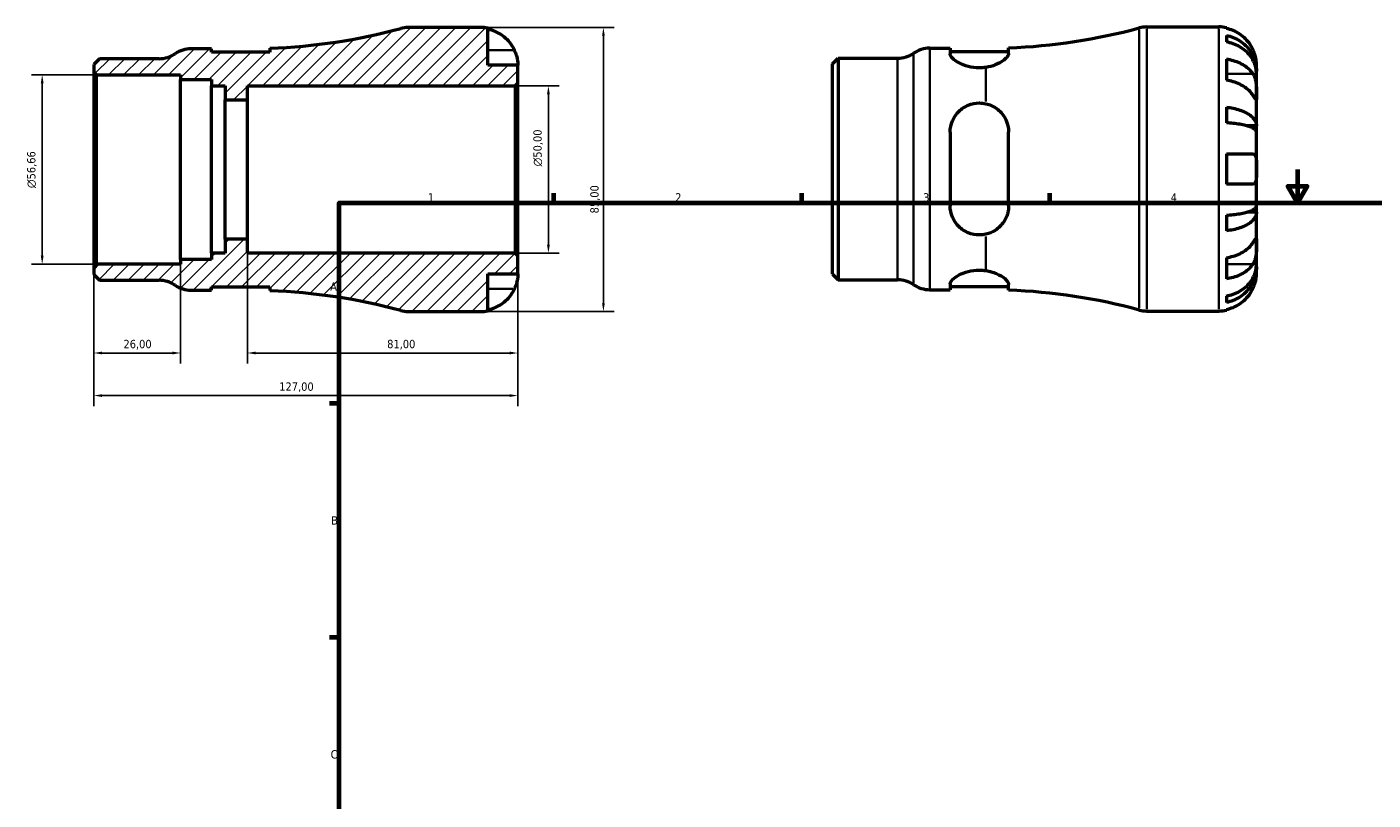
# Model space of a CAD drawing. Header units: millimetres. Extents: x -84 to 667, y 0 to 545.
# Tile 2 of 4: x -84 to 320, y 231 to 463. Entities that reach past the tile are written whole.
import ezdxf

# ---------------------------------------------------------------- set-up
doc = ezdxf.new("R2010")
doc.units = ezdxf.units.MM
for name, color, linetype, lineweight in [('Border (ISO)', 7, 'Continuous', 70), ('Dimension (ISO)', 7, 'Continuous', 25), ('Hatch (ISO)', 7, 'Continuous', 18), ('Visible (ISO)', 7, 'Continuous', 50), ('Visible Narrow (ISO)', 7, 'Continuous', 35)]:
    doc.layers.add(name, color=color, linetype=linetype, lineweight=lineweight)
doc.styles.add('Note Text (ISO)', font='tahoma.ttf')
doc.dimstyles.new('Default (ISO)', dxfattribs={"dimtxt": 2.5, "dimasz": 2.5, "dimexe": 3.175, "dimexo": 0, "dimgap": 0.762, "dimtad": 1, "dimrnd": 1e-08, "dimzin": 0, "dimtxsty": 'Note Text (ISO)', "dimcen": 0.09, "dimdle": 10, "dimclrd": 256, "dimclre": 256, "dimclrt": 256, "dimazin": 0, "dimtfac": 1.40208, "dimtmove": 0, "dimatfit": 3, "dimfxl": 1, "dimtolj": 1, "dimtzin": 0, "dimlwd": -1, "dimlwe": -1, "dimarcsym": 0})

# ---------------------------------------------------------------- blocks, each defined once
blk = doc.blocks.new('Borders Default Border')
at = {"layer": 'Border (ISO)'}
for p, q in [((74.25, 410), (74.25, 412.9)), ((148.5, 410), (148.5, 412.9)), ((222.75, 410), (222.75, 412.9)), ((10, 350), (7.1, 350)), ((10, 280), (7.1, 280))]:
    blk.add_line(p, q, dxfattribs=at)
at = {"layer": 'Border (ISO)', "flags": 128}
for points in [[(297, 420), (297, 410), (294.11, 415), (299.89, 415), (297, 410)], [(10, 10), (10, 410), (584, 410), (584, 10), (10, 10)]]:
    blk.add_lwpolyline(points, dxfattribs=at)
at = {"layer": 'Border (ISO)', "color": 232, "true_color": 0xca0064, "char_height": 2.5, "attachment_point": 7, "style": 'Note Text (ISO)'}
for s, insert in [('1', (36.56, 410.4)), ('2', (110.62, 410.4)), ('3', (184.85, 410.35)), ('4', (259, 410.4)), ('A', (7.29, 383.75)), ('B', (7.59, 313.75)), ('C', (7.43, 243.71))]:
    blk.add_mtext(s, dxfattribs=dict(at, insert=insert))
blk = doc.blocks.new('*D7')
at = {"layer": 'Defpoints', "color": 0, "transparency": 16777216}
for p in [(52.25, 462.5), (52.25, 377.5), (89.12, 377.5)]:
    blk.add_point(p, dxfattribs=at)
at = {"layer": 'Dimension (ISO)', "transparency": 16777216}
for p, q in [((52.25, 462.5), (92.3, 462.5)), ((89.12, 460), (89.12, 380)), ((52.25, 377.5), (92.3, 377.5))]:
    blk.add_line(p, q, dxfattribs=at)
for points in [[(88.7, 460), (89.54, 460), (89.12, 462.5)], [(88.7, 380), (89.54, 380), (89.12, 377.5)]]:
    blk.add_solid(points, dxfattribs=at)
at = {"layer": 'Dimension (ISO)', "color": 232, "true_color": 0xca0064, "transparency": 16777216, "insert": (85.18, 406.86), "char_height": 2.5, "attachment_point": 1, "rotation": 90, "style": 'Note Text (ISO)'}
blk.add_mtext('\\A1;85,00', dxfattribs=at)
blk = doc.blocks.new('*D8')
at = {"layer": 'Defpoints', "color": 0, "transparency": 16777216}
for p in [(62.65, 445), (72.65, 445), (62.65, 395)]:
    blk.add_point(p, dxfattribs=at)
at = {"layer": 'Dimension (ISO)', "transparency": 16777216}
for p, q in [((62.65, 445), (75.82, 445)), ((72.65, 397.5), (72.65, 442.5)), ((62.65, 395), (75.82, 395))]:
    blk.add_line(p, q, dxfattribs=at)
for points in [[(72.23, 442.5), (73.07, 442.5), (72.65, 445)], [(72.23, 397.5), (73.07, 397.5), (72.65, 395)]]:
    blk.add_solid(points, dxfattribs=at)
at = {"layer": 'Dimension (ISO)', "color": 232, "true_color": 0xca0064, "transparency": 16777216, "insert": (68.13, 420.94), "char_height": 2.5, "attachment_point": 1, "rotation": 90, "style": 'Note Text (ISO)'}
blk.add_mtext('\\A1;\\fAIGDT|b0|i0;\\H2.5000;\\ln\\fTahoma|b0|i0;\\H2.5000;50,00', dxfattribs=at)
blk = doc.blocks.new('*D9')
at = {"layer": 'Defpoints', "color": 0, "transparency": 16777216}
for p in [(-37.5, 393.09), (-63.5, 390.82), (-63.5, 365.09)]:
    blk.add_point(p, dxfattribs=at)
at = {"layer": 'Dimension (ISO)', "transparency": 16777216}
for p, q in [((-37.5, 393.09), (-37.5, 361.91)), ((-63.5, 390.82), (-63.5, 361.91)), ((-40, 365.09), (-61, 365.09))]:
    blk.add_line(p, q, dxfattribs=at)
for points in [[(-61, 365.51), (-61, 364.67), (-63.5, 365.09)], [(-40, 365.51), (-40, 364.67), (-37.5, 365.09)]]:
    blk.add_solid(points, dxfattribs=at)
at = {"layer": 'Dimension (ISO)', "color": 232, "true_color": 0xca0064, "transparency": 16777216, "insert": (-54.61, 369.02), "char_height": 2.5, "attachment_point": 1, "style": 'Note Text (ISO)'}
blk.add_mtext('\\A1;26,00', dxfattribs=at)
blk = doc.blocks.new('*D10')
at = {"layer": 'Defpoints', "color": 0, "transparency": 16777216}
for p in [(-17.5, 399.17), (63.5, 394.15), (63.5, 365.09)]:
    blk.add_point(p, dxfattribs=at)
at = {"layer": 'Dimension (ISO)', "transparency": 16777216}
for p, q in [((-17.5, 399.17), (-17.5, 361.91)), ((63.5, 394.15), (63.5, 361.91)), ((-15, 365.09), (61, 365.09))]:
    blk.add_line(p, q, dxfattribs=at)
for points in [[(-15, 365.51), (-15, 364.67), (-17.5, 365.09)], [(61, 365.51), (61, 364.67), (63.5, 365.09)]]:
    blk.add_solid(points, dxfattribs=at)
at = {"layer": 'Dimension (ISO)', "color": 232, "true_color": 0xca0064, "transparency": 16777216, "insert": (24.36, 369.03), "char_height": 2.5, "attachment_point": 1, "style": 'Note Text (ISO)'}
blk.add_mtext('\\A1;81,00', dxfattribs=at)
blk = doc.blocks.new('*D11')
at = {"layer": 'Defpoints', "color": 0, "transparency": 16777216}
for p in [(63.5, 394.15), (-63.5, 390.82), (-63.5, 352.35)]:
    blk.add_point(p, dxfattribs=at)
at = {"layer": 'Dimension (ISO)', "transparency": 16777216}
for p, q in [((63.5, 394.15), (63.5, 349.18)), ((-63.5, 390.82), (-63.5, 349.18)), ((61, 352.35), (-61, 352.35))]:
    blk.add_line(p, q, dxfattribs=at)
for points in [[(-61, 352.77), (-61, 351.93), (-63.5, 352.35)], [(61, 352.77), (61, 351.93), (63.5, 352.35)]]:
    blk.add_solid(points, dxfattribs=at)
at = {"layer": 'Dimension (ISO)', "color": 232, "true_color": 0xca0064, "transparency": 16777216, "insert": (-7.96, 356.29), "char_height": 2.5, "attachment_point": 1, "style": 'Note Text (ISO)'}
blk.add_mtext('\\A1;127,00', dxfattribs=at)
blk = doc.blocks.new('*D12')
at = {"layer": 'Defpoints', "color": 0, "transparency": 16777216}
for p in [(-62.65, 448.33), (-78.95, 391.67), (-62.65, 391.67)]:
    blk.add_point(p, dxfattribs=at)
at = {"layer": 'Dimension (ISO)', "transparency": 16777216}
for p, q in [((-62.65, 448.33), (-82.12, 448.33)), ((-78.95, 445.83), (-78.95, 394.17)), ((-62.65, 391.67), (-82.12, 391.67))]:
    blk.add_line(p, q, dxfattribs=at)
for points in [[(-79.36, 445.83), (-78.53, 445.83), (-78.95, 448.33)], [(-79.36, 394.17), (-78.53, 394.17), (-78.95, 391.67)]]:
    blk.add_solid(points, dxfattribs=at)
at = {"layer": 'Dimension (ISO)', "color": 232, "true_color": 0xca0064, "transparency": 16777216, "insert": (-83.47, 414.43), "char_height": 2.5, "attachment_point": 1, "rotation": 90, "style": 'Note Text (ISO)'}
blk.add_mtext('\\A1;\\fAIGDT|b0|i0;\\H2.5000;\\ln\\fTahoma|b0|i0;\\H2.5000;56,66', dxfattribs=at)

msp = doc.modelspace()

# ---------------------------------------------------------------- hatches: boundary and pattern name
at = {"layer": 'Hatch (ISO)'}
h = msp.add_hatch(dxfattribs=at)
h.set_pattern_fill('ANSI31', color=256, scale=25.4, style=0)
h.set_pattern_definition([(45, (0, 0), (-2.245064, 2.245064), [])])
edge = h.paths.add_edge_path()
edge.add_line((-63.501, 449.178), (-62.651, 448.328))
edge.add_line((-62.651, 448.328), (-37.501, 448.328))
edge.add_line((-37.501, 448.328), (-37.501, 446.912))
edge.add_line((-37.501, 446.912), (-28.229, 446.912))
edge.add_line((-28.229, 446.912), (-28.229, 445))
edge.add_line((-28.229, 445), (-24.101, 445))
edge.add_line((-24.101, 445), (-24.101, 440.833))
edge.add_line((-24.101, 440.833), (-17.501, 440.833))
edge.add_line((-17.501, 440.833), (-17.501, 445))
edge.add_line((-17.501, 445), (62.649, 445))
edge.add_line((62.649, 445), (63.499, 445.85))
edge.add_line((63.499, 445.85), (63.499, 451.25))
edge.add_line((63.499, 451.25), (54.499, 451.25))
edge.add_line((54.499, 451.25), (54.499, 462.273))
edge.add_ellipse((52.249, 451.25), major_axis=(2.25, 11.023), ratio=1, start_angle=0, end_angle=11.53696)
edge.add_line((52.249, 462.5), (30.618, 462.5))
edge.add_ellipse((30.618, 454), major_axis=(0, 8.5), ratio=1, start_angle=0, end_angle=15.09347)
edge.add_ellipse((-17.501, 632.42), major_axis=(45.906, -170.213), ratio=1, start_angle=347.10823, end_angle=360, ccw=False)
edge.add_line((-10.729, 456.255), (-10.729, 455.125))
edge.add_line((-10.729, 455.125), (-28.229, 455.125))
edge.add_line((-28.229, 455.125), (-28.229, 456.125))
edge.add_line((-28.229, 456.125), (-34.354, 456.125))
edge.add_ellipse((-34.354, 447.625), major_axis=(0, 8.5), ratio=1, start_angle=0, end_angle=34.41151)
edge.add_ellipse((-43.961, 461.65), major_axis=(4.804, -7.012), ratio=1, start_angle=325.58849, end_angle=360, ccw=False)
edge.add_line((-43.961, 453.15), (-61.802, 453.15))
edge.add_line((-61.802, 453.15), (-63.501, 451.45))
edge.add_line((-63.501, 451.45), (-63.501, 449.178))
edge = h.paths.add_edge_path()
edge.add_line((-62.651, 391.672), (-63.501, 390.822))
edge.add_line((-63.501, 390.822), (-63.501, 388.55))
edge.add_line((-63.501, 388.55), (-61.802, 386.85))
edge.add_line((-61.802, 386.85), (-43.961, 386.85))
edge.add_ellipse((-43.961, 378.35), major_axis=(0, 8.5), ratio=1, start_angle=325.58849, end_angle=360, ccw=False)
edge.add_ellipse((-34.354, 392.375), major_axis=(-4.804, -7.013), ratio=1, start_angle=0, end_angle=34.41151)
edge.add_line((-34.354, 383.875), (-28.229, 383.875))
edge.add_line((-28.229, 383.875), (-28.229, 384.875))
edge.add_line((-28.229, 384.875), (-10.729, 384.875))
edge.add_line((-10.729, 384.875), (-10.729, 383.745))
edge.add_ellipse((-17.501, 207.58), major_axis=(6.773, 176.165), ratio=1, start_angle=347.10823, end_angle=360, ccw=False)
edge.add_ellipse((30.618, 386), major_axis=(-2.213, -8.207), ratio=1, start_angle=0, end_angle=15.09347)
edge.add_line((30.618, 377.5), (52.249, 377.5))
edge.add_ellipse((52.249, 388.75), major_axis=(0, -11.25), ratio=1, start_angle=0, end_angle=11.53696)
edge.add_line((54.499, 377.727), (54.499, 388.75))
edge.add_line((54.499, 388.75), (63.499, 388.75))
edge.add_line((63.499, 388.75), (63.499, 394.15))
edge.add_line((63.499, 394.15), (62.649, 395))
edge.add_line((62.649, 395), (-17.501, 395))
edge.add_line((-17.501, 395), (-17.501, 399.167))
edge.add_line((-17.501, 399.167), (-24.101, 399.167))
edge.add_line((-24.101, 399.167), (-24.101, 395))
edge.add_line((-24.101, 395), (-28.229, 395))
edge.add_line((-28.229, 395), (-28.229, 393.088))
edge.add_line((-28.229, 393.088), (-37.501, 393.088))
edge.add_line((-37.501, 393.088), (-37.501, 391.672))
edge.add_line((-37.501, 391.672), (-62.651, 391.672))

# ---------------------------------------------------------------- linework, layer by layer
at = {"layer": 'Visible (ISO)'}
for p, q in [((52.249, 462.5), (30.618, 462.5)), ((54.499, 451.25), (54.499, 462.273)), ((251.795, 462.655), (273.425, 462.655)), ((275.675, 462.428), (275.675, 462.187)), ((275.675, 460.111), (275.675, 458.167)), ((-28.229, 456.125), (-34.354, 456.125)), ((-28.229, 455.125), (-28.229, 456.125)), ((-10.729, 456.255), (-10.729, 455.125)), ((186.823, 456.28), (192.948, 456.28)), ((192.948, 456.28), (192.948, 454.564)), ((210.448, 454.701), (210.448, 456.41)), ((-61.802, 453.15), (-63.501, 451.45)), ((-43.961, 453.15), (-61.802, 453.15)), ((-10.729, 455.125), (-28.229, 455.125)), ((157.675, 451.605), (159.375, 453.305)), ((157.675, 388.705), (157.675, 451.605)), ((159.375, 453.305), (177.216, 453.305)), ((159.375, 453.305), (159.375, 387.005)), ((192.948, 455.28), (210.448, 455.28)), ((275.675, 453.058), (275.675, 446.694)), ((-63.501, 451.45), (-63.501, 449.178)), ((-63.501, 449.178), (-62.651, 448.328)), ((-63.501, 449.178), (-63.501, 390.822)), ((-62.651, 448.328), (-37.501, 448.328)), ((-62.651, 391.672), (-62.651, 448.328)), ((-37.501, 448.328), (-37.501, 446.912)), ((63.499, 451.25), (54.499, 451.25)), ((63.499, 445.85), (63.499, 451.25)), ((284.675, 449.394), (284.64, 449.394)), ((284.675, 449.394), (284.675, 451.405)), ((284.675, 448.629), (284.675, 449.394)), ((284.675, 442.252), (284.675, 448.629)), ((-37.501, 446.912), (-28.229, 446.912)), ((-37.501, 393.088), (-37.501, 446.912)), ((-28.229, 446.912), (-28.229, 445)), ((-28.229, 445), (-24.101, 445)), ((-28.229, 395), (-28.229, 445)), ((-24.101, 445), (-24.101, 440.833)), ((-17.501, 440.833), (-17.501, 445)), ((-17.501, 445), (62.649, 445)), ((62.649, 445), (63.499, 445.85)), ((62.649, 445), (62.649, 395)), ((63.499, 394.15), (63.499, 445.85)), ((-24.101, 440.833), (-17.501, 440.833)), ((-24.101, 399.167), (-24.101, 440.833)), ((-17.501, 399.167), (-17.501, 440.833)), ((284.675, 433.032), (284.675, 442.252)), ((275.675, 438.65), (275.675, 433.955)), ((284.675, 433.032), (281.946, 433.032)), ((284.675, 431.184), (284.675, 433.032)), ((192.948, 431.155), (192.948, 409.155)), ((210.448, 409.155), (210.448, 431.155)), ((284.675, 420.155), (284.675, 431.184)), ((275.675, 424.655), (275.675, 415.655)), ((284.675, 409.126), (284.675, 420.155)), ((284.675, 407.278), (281.946, 407.278)), ((284.675, 407.278), (284.675, 409.126)), ((284.675, 398.058), (284.675, 407.278)), ((275.675, 406.354), (275.675, 401.66)), ((-17.501, 399.167), (-24.101, 399.167)), ((-24.101, 399.167), (-24.101, 395)), ((-17.501, 395), (-17.501, 399.167)), ((284.675, 391.681), (284.675, 398.058)), ((-62.651, 391.672), (-63.501, 390.822)), ((-37.501, 391.672), (-62.651, 391.672)), ((-28.229, 393.088), (-37.501, 393.088)), ((-37.501, 393.088), (-37.501, 391.672)), ((-24.101, 395), (-28.229, 395)), ((-28.229, 395), (-28.229, 393.088)), ((62.649, 395), (-17.501, 395)), ((63.499, 394.15), (62.649, 395)), ((63.499, 388.75), (63.499, 394.15)), ((275.675, 393.615), (275.675, 387.251)), ((284.675, 390.916), (284.675, 391.681)), ((-63.501, 390.822), (-63.501, 388.55)), ((-63.501, 388.55), (-61.802, 386.85)), ((54.499, 377.727), (54.499, 388.75)), ((54.499, 388.75), (63.499, 388.75)), ((157.675, 388.705), (159.375, 387.005)), ((159.375, 387.005), (177.216, 387.005)), ((284.675, 390.916), (284.64, 390.916)), ((284.675, 388.905), (284.675, 390.916)), ((-61.802, 386.85), (-43.961, 386.85)), ((-34.354, 383.875), (-28.229, 383.875)), ((-28.229, 383.875), (-28.229, 384.875)), ((-28.229, 384.875), (-10.729, 384.875)), ((-10.729, 384.875), (-10.729, 383.745)), ((186.823, 384.03), (192.948, 384.03)), ((192.948, 385.745), (192.948, 384.03)), ((192.948, 385.03), (210.448, 385.03)), ((210.448, 383.9), (210.448, 385.609)), ((275.675, 382.143), (275.675, 380.198)), ((30.618, 377.5), (52.249, 377.5)), ((251.795, 377.655), (273.425, 377.655)), ((275.675, 378.122), (275.675, 377.882))]:
    msp.add_line(p, q, dxfattribs=at)
for centre, radius, start, end in [((-17.501, 632.42), 176.295, 272.2017, 285.09347), ((30.618, 454), 8.5, 90, 105.09347), ((52.249, 451.25), 11.25, 78.46304, 90), ((203.675, 632.575), 176.295, 272.2017, 285.09347), ((251.795, 454.155), 8.5, 90, 105.09347), ((273.425, 451.405), 11.25, 78.46304, 90), ((-34.354, 447.625), 8.5, 90, 124.41151), ((186.823, 447.78), 8.5, 90, 124.41151), ((-43.961, 461.65), 8.5, 270, 304.41151), ((177.216, 461.805), 8.5, 270, 304.41151), ((177.216, 378.505), 8.5, 55.58849, 90), ((-43.961, 378.35), 8.5, 55.58849, 90), ((-34.354, 392.375), 8.5, 235.58849, 270), ((-17.501, 207.58), 176.295, 74.90653, 87.7983), ((186.823, 392.53), 8.5, 235.58849, 270), ((203.675, 207.735), 176.295, 74.90653, 87.7983), ((30.618, 386), 8.5, 254.90653, 270), ((52.249, 388.75), 11.25, 270, 281.53696), ((251.795, 386.155), 8.5, 254.90653, 270), ((273.425, 388.905), 11.25, 270, 281.53696)]:
    msp.add_arc(centre, radius, start, end, dxfattribs=at)
for points, knots in [([(54.499, 462.033), (55.218, 461.885), (55.921, 461.663), (57.185, 461.138), (57.859, 460.783), (59.117, 459.939), (59.701, 459.45), (60.684, 458.463), (61.173, 457.875), (61.916, 456.759), (62.199, 456.25), (62.432, 455.75)], [0.21343841, 0.21343841, 0.21343841, 0.21343841, 0.41559978, 0.41559978, 0.62400044, 0.62400044, 0.8324011, 0.8324011, 1.04178819, 1.04178819, 1.20124236, 1.20124236, 1.20124236, 1.20124236]), ([(283.608, 455.905), (283.375, 456.405), (283.092, 456.913), (282.35, 458.03), (281.861, 458.618), (280.878, 459.605), (280.294, 460.094), (279.036, 460.938), (278.361, 461.292), (277.098, 461.818), (276.395, 462.04), (275.675, 462.187)], [5.50227189, 5.50227189, 5.50227189, 5.50227189, 5.66172607, 5.66172607, 5.87111315, 5.87111315, 6.07951382, 6.07951382, 6.28791448, 6.28791448, 6.49007585, 6.49007585, 6.49007585, 6.49007585]), ([(275.675, 460.111), (276.396, 459.968), (277.101, 459.753), (278.366, 459.245), (279.04, 458.902), (280.299, 458.087), (280.883, 457.614), (281.865, 456.661), (282.354, 456.092), (283.196, 454.869), (283.55, 454.214), (284.082, 452.966), (284.31, 452.257), (284.606, 450.81), (284.675, 450.071), (284.675, 449.394)], [0.2134337, 0.2134337, 0.2134337, 0.2134337, 0.41601, 0.41601, 0.6243485, 0.6243485, 0.832687, 0.832687, 1.0415719, 1.0415719, 1.2504568, 1.2504568, 1.4601279, 1.4601279, 1.6697991, 1.6697991, 1.6697991, 1.6697991]), ([(62.432, 455.75), (62.504, 455.595), (62.573, 455.439), (62.748, 455.018), (62.848, 454.755), (63.034, 454.203), (63.118, 453.919), (63.292, 453.232), (63.362, 452.853), (63.463, 452.129), (63.483, 451.815), (63.501, 451.368), (63.499, 451.25), (63.499, 451.25)], [-0.71968867, -0.71968867, -0.71968867, -0.71968867, -0.66913349, -0.66913349, -0.58448293, -0.58448293, -0.49008499, -0.49008499, -0.34765985, -0.34765985, -0.17827673, -0.17827673, 0, 0, 0, 0]), ([(284.675, 448.629), (284.675, 449.231), (284.606, 449.889), (284.31, 451.177), (284.082, 451.807), (283.55, 452.918), (283.196, 453.501), (282.354, 454.59), (281.865, 455.096), (280.883, 455.944), (280.299, 456.365), (279.04, 457.091), (278.366, 457.396), (277.101, 457.848), (276.396, 458.04), (275.675, 458.167)], [5.0161165, 5.0161165, 5.0161165, 5.0161165, 5.2257877, 5.2257877, 5.4354588, 5.4354588, 5.6443437, 5.6443437, 5.8532286, 5.8532286, 6.0615671, 6.0615671, 6.2699056, 6.2699056, 6.472482, 6.472482, 6.472482, 6.472482]), ([(284.675, 451.405), (284.675, 451.405), (284.676, 451.459), (284.671, 451.681), (284.666, 451.86), (284.624, 452.404), (284.577, 452.803), (284.424, 453.57), (284.345, 453.896), (284.167, 454.495), (284.078, 454.76), (283.872, 455.307), (283.755, 455.586), (283.621, 455.876), (283.615, 455.891), (283.608, 455.905)], [-3.12621297, -3.12621297, -3.12621297, -3.12621297, -3.00592131, -3.00592131, -2.87295675, -2.87295675, -2.69789372, -2.69789372, -2.58338701, -2.58338701, -2.49547573, -2.49547573, -2.40310236, -2.40310236, -2.39831682, -2.39831682, -2.39831682, -2.39831682]), ([(203.675, 450.55), (203.02, 450.452), (202.349, 450.403), (201.698, 450.403), (200.589, 450.403), (199.426, 450.552), (197.318, 451.092), (196.37, 451.476), (194.814, 452.295), (194.118, 452.793), (193.185, 453.746), (192.948, 454.198), (192.948, 454.564)], [-0.1953163, -0.1953163, -0.1953163, -0.1953163, 0, 0, 0, 0.3325679, 0.3325679, 0.6651357, 0.6651357, 1.025953, 1.025953, 1.3867703, 1.3867703, 1.3867703, 1.3867703]), ([(210.448, 454.701), (210.448, 454.575), (210.421, 454.442), (210.31, 454.146), (210.22, 453.981), (209.851, 453.46), (209.475, 453.085), (208.327, 452.205), (207.457, 451.698), (205.596, 450.961), (204.671, 450.698), (203.675, 450.55)], [-1.2470518, -1.2470518, -1.2470518, -1.2470518, -1.1233384, -1.1233384, -0.9844993, -0.9844993, -0.6991341, -0.6991341, -0.3098144, -0.3098144, -0.0000478, -0.0000478, -0.0000478, -0.0000478]), ([(275.675, 453.058), (276.395, 452.954), (277.098, 452.797), (278.361, 452.426), (279.036, 452.175), (280.294, 451.578), (280.878, 451.232), (281.861, 450.535), (282.35, 450.118), (283.092, 449.329), (283.375, 448.97), (283.608, 448.616)], [0.21343841, 0.21343841, 0.21343841, 0.21343841, 0.41559978, 0.41559978, 0.62400044, 0.62400044, 0.8324011, 0.8324011, 1.04178819, 1.04178819, 1.20124236, 1.20124236, 1.20124236, 1.20124236]), ([(283.608, 448.616), (283.667, 448.527), (283.724, 448.433), (283.9, 448.116), (284.01, 447.876), (284.209, 447.342), (284.296, 447.048), (284.47, 446.301), (284.539, 445.841), (284.639, 444.809), (284.66, 444.248), (284.677, 443.173), (284.675, 442.673), (284.675, 442.252)], [-0.72474413, -0.72474413, -0.72474413, -0.72474413, -0.68292689, -0.68292689, -0.58946764, -0.58946764, -0.49014387, -0.49014387, -0.34933517, -0.34933517, -0.17856496, -0.17856496, 0, 0, 0, 0]), ([(283.608, 442.252), (283.375, 442.606), (283.092, 442.965), (282.35, 443.754), (281.861, 444.171), (280.878, 444.868), (280.294, 445.214), (279.036, 445.811), (278.361, 446.062), (277.098, 446.433), (276.395, 446.59), (275.675, 446.694)], [5.50227189, 5.50227189, 5.50227189, 5.50227189, 5.66172607, 5.66172607, 5.87111315, 5.87111315, 6.07951382, 6.07951382, 6.28791448, 6.28791448, 6.49007585, 6.49007585, 6.49007585, 6.49007585]), ([(192.948, 431.155), (192.948, 432.301), (193.185, 433.5), (194.118, 435.685), (194.814, 436.672), (196.37, 438.173), (197.318, 438.815), (199.426, 439.681), (200.589, 439.905), (202.349, 439.905), (203.02, 439.831), (203.675, 439.679)], [1.334521, 1.334521, 1.334521, 1.334521, 1.6953383, 1.6953383, 2.0561556, 2.0561556, 2.3887235, 2.3887235, 2.7212913, 2.7212913, 2.9166076, 2.9166076, 2.9166076, 2.9166076]), ([(203.675, 439.679), (204.23, 439.55), (204.764, 439.369), (205.819, 438.897), (206.333, 438.599), (207.825, 437.526), (208.662, 436.593), (209.709, 434.778), (210.032, 433.962), (210.373, 432.47), (210.448, 431.817), (210.448, 431.155)], [-1.2513045, -1.2513045, -1.2513045, -1.2513045, -1.0780586, -1.0780586, -0.8913535, -0.8913535, -0.4911229, -0.4911229, -0.2085197, -0.2085197, 0, 0, 0, 0]), ([(284.675, 442.252), (284.675, 442.011), (284.675, 441.798), (284.673, 441.424), (284.671, 441.27), (284.649, 441.004), (284.625, 440.93), (284.525, 440.938), (284.452, 441.014), (284.274, 441.253), (284.186, 441.381), (283.982, 441.684), (283.869, 441.855), (283.7, 442.112), (283.655, 442.181), (283.608, 442.252)], [0, 0, 0, 0, 0.10230486, 0.10230486, 0.2116531, 0.2116531, 0.35868741, 0.35868741, 0.49861539, 0.49861539, 0.59613895, 0.59613895, 0.69034298, 0.69034298, 0.72355027, 0.72355027, 0.72355027, 0.72355027]), ([(275.675, 438.65), (276.396, 438.575), (277.101, 438.462), (278.366, 438.196), (279.04, 438.016), (280.299, 437.588), (280.883, 437.341), (281.865, 436.841), (282.354, 436.543), (283.196, 435.902), (283.55, 435.558), (284.082, 434.904), (284.31, 434.533), (284.606, 433.774), (284.675, 433.386), (284.675, 433.032)], [0.2134337, 0.2134337, 0.2134337, 0.2134337, 0.41601, 0.41601, 0.6243485, 0.6243485, 0.832687, 0.832687, 1.0415719, 1.0415719, 1.2504568, 1.2504568, 1.4601279, 1.4601279, 1.6697991, 1.6697991, 1.6697991, 1.6697991]), ([(284.675, 431.184), (284.675, 431.359), (284.606, 431.55), (284.31, 431.924), (284.082, 432.107), (283.55, 432.43), (283.196, 432.6), (282.354, 432.916), (281.865, 433.063), (280.883, 433.31), (280.299, 433.432), (279.04, 433.643), (278.366, 433.731), (277.101, 433.863), (276.396, 433.919), (275.675, 433.955)], [5.0161165, 5.0161165, 5.0161165, 5.0161165, 5.2257877, 5.2257877, 5.4354588, 5.4354588, 5.6443437, 5.6443437, 5.8532286, 5.8532286, 6.0615671, 6.0615671, 6.2699056, 6.2699056, 6.472482, 6.472482, 6.472482, 6.472482]), ([(275.675, 424.655), (276.395, 424.655), (277.098, 424.655), (278.361, 424.655), (279.036, 424.655), (280.294, 424.655), (280.878, 424.655), (281.861, 424.655), (282.35, 424.655), (283.092, 424.655), (283.375, 424.655), (283.608, 424.655)], [0.21343841, 0.21343841, 0.21343841, 0.21343841, 0.41559978, 0.41559978, 0.62400044, 0.62400044, 0.8324011, 0.8324011, 1.04178819, 1.04178819, 1.20124236, 1.20124236, 1.20124236, 1.20124236]), ([(283.608, 424.655), (283.68, 424.655), (283.749, 424.647), (283.925, 424.603), (284.024, 424.552), (284.211, 424.392), (284.294, 424.277), (284.468, 423.914), (284.539, 423.631), (284.64, 422.885), (284.66, 422.409), (284.677, 421.338), (284.675, 420.749), (284.675, 420.155)], [-0.71968867, -0.71968867, -0.71968867, -0.71968867, -0.66913349, -0.66913349, -0.58448293, -0.58448293, -0.49008499, -0.49008499, -0.34765985, -0.34765985, -0.17827673, -0.17827673, 0, 0, 0, 0]), ([(284.675, 420.155), (284.675, 419.754), (284.676, 419.355), (284.671, 418.541), (284.666, 418.134), (284.624, 417.269), (284.577, 416.845), (284.424, 416.29), (284.345, 416.112), (284.167, 415.872), (284.078, 415.795), (283.872, 415.686), (283.755, 415.658), (283.621, 415.655), (283.615, 415.655), (283.608, 415.655)], [-3.12621297, -3.12621297, -3.12621297, -3.12621297, -3.00592131, -3.00592131, -2.87295675, -2.87295675, -2.69789372, -2.69789372, -2.58338701, -2.58338701, -2.49547573, -2.49547573, -2.40310236, -2.40310236, -2.39831682, -2.39831682, -2.39831682, -2.39831682]), ([(283.608, 415.655), (283.375, 415.655), (283.092, 415.655), (282.35, 415.655), (281.861, 415.655), (280.878, 415.655), (280.294, 415.655), (279.036, 415.655), (278.361, 415.655), (277.098, 415.655), (276.395, 415.655), (275.675, 415.655)], [5.50227189, 5.50227189, 5.50227189, 5.50227189, 5.66172607, 5.66172607, 5.87111315, 5.87111315, 6.07951382, 6.07951382, 6.28791448, 6.28791448, 6.49007585, 6.49007585, 6.49007585, 6.49007585]), ([(203.675, 400.631), (203.02, 400.479), (202.349, 400.405), (201.698, 400.405), (200.589, 400.405), (199.426, 400.628), (197.318, 401.495), (196.37, 402.137), (194.814, 403.637), (194.118, 404.624), (193.185, 406.81), (192.948, 408.009), (192.948, 409.155)], [-0.1953163, -0.1953163, -0.1953163, -0.1953163, 0, 0, 0, 0.3325679, 0.3325679, 0.6651357, 0.6651357, 1.025953, 1.025953, 1.3867703, 1.3867703, 1.3867703, 1.3867703]), ([(210.448, 409.155), (210.448, 408.76), (210.421, 408.369), (210.31, 407.549), (210.22, 407.124), (209.851, 405.856), (209.475, 405.051), (208.327, 403.32), (207.457, 402.453), (205.596, 401.26), (204.671, 400.862), (203.675, 400.631)], [-1.2470518, -1.2470518, -1.2470518, -1.2470518, -1.1233384, -1.1233384, -0.9844993, -0.9844993, -0.6991341, -0.6991341, -0.3098144, -0.3098144, -0.0000478, -0.0000478, -0.0000478, -0.0000478]), ([(275.675, 406.354), (276.396, 406.391), (277.101, 406.447), (278.366, 406.578), (279.04, 406.667), (280.299, 406.878), (280.883, 407), (281.865, 407.247), (282.354, 407.394), (283.196, 407.71), (283.55, 407.88), (284.082, 408.202), (284.31, 408.386), (284.606, 408.76), (284.675, 408.951), (284.675, 409.126)], [0.2134337, 0.2134337, 0.2134337, 0.2134337, 0.41601, 0.41601, 0.6243485, 0.6243485, 0.832687, 0.832687, 1.0415719, 1.0415719, 1.2504568, 1.2504568, 1.4601279, 1.4601279, 1.6697991, 1.6697991, 1.6697991, 1.6697991]), ([(284.675, 407.278), (284.675, 406.924), (284.606, 406.536), (284.31, 405.777), (284.082, 405.406), (283.55, 404.751), (283.196, 404.408), (282.354, 403.767), (281.865, 403.469), (280.883, 402.969), (280.299, 402.721), (279.04, 402.294), (278.366, 402.114), (277.101, 401.848), (276.396, 401.735), (275.675, 401.66)], [5.0161165, 5.0161165, 5.0161165, 5.0161165, 5.2257877, 5.2257877, 5.4354588, 5.4354588, 5.6443437, 5.6443437, 5.8532286, 5.8532286, 6.0615671, 6.0615671, 6.2699056, 6.2699056, 6.472482, 6.472482, 6.472482, 6.472482]), ([(283.608, 398.058), (283.667, 398.147), (283.724, 398.233), (283.9, 398.501), (284.01, 398.667), (284.209, 398.963), (284.296, 399.089), (284.47, 399.315), (284.539, 399.382), (284.639, 399.368), (284.66, 399.254), (284.677, 398.812), (284.675, 398.479), (284.675, 398.058)], [-0.72474413, -0.72474413, -0.72474413, -0.72474413, -0.68292689, -0.68292689, -0.58946764, -0.58946764, -0.49014387, -0.49014387, -0.34933517, -0.34933517, -0.17856496, -0.17856496, 0, 0, 0, 0]), ([(275.675, 393.615), (276.395, 393.72), (277.098, 393.877), (278.361, 394.248), (279.036, 394.499), (280.294, 395.096), (280.878, 395.442), (281.861, 396.139), (282.35, 396.555), (283.092, 397.345), (283.375, 397.704), (283.608, 398.058)], [0.21343841, 0.21343841, 0.21343841, 0.21343841, 0.41559978, 0.41559978, 0.62400044, 0.62400044, 0.8324011, 0.8324011, 1.04178819, 1.04178819, 1.20124236, 1.20124236, 1.20124236, 1.20124236]), ([(284.675, 398.058), (284.675, 397.817), (284.675, 397.549), (284.673, 396.951), (284.671, 396.619), (284.649, 395.808), (284.625, 395.322), (284.525, 394.371), (284.452, 393.915), (284.274, 393.182), (284.186, 392.896), (283.982, 392.371), (283.869, 392.132), (283.7, 391.839), (283.655, 391.765), (283.608, 391.694)], [0, 0, 0, 0, 0.10230486, 0.10230486, 0.2116531, 0.2116531, 0.35868741, 0.35868741, 0.49861539, 0.49861539, 0.59613895, 0.59613895, 0.69034298, 0.69034298, 0.72355027, 0.72355027, 0.72355027, 0.72355027]), ([(283.608, 391.694), (283.375, 391.34), (283.092, 390.981), (282.35, 390.191), (281.861, 389.775), (280.878, 389.078), (280.294, 388.732), (279.036, 388.135), (278.361, 387.884), (277.098, 387.513), (276.395, 387.356), (275.675, 387.251)], [5.50227189, 5.50227189, 5.50227189, 5.50227189, 5.66172607, 5.66172607, 5.87111315, 5.87111315, 6.07951382, 6.07951382, 6.28791448, 6.28791448, 6.49007585, 6.49007585, 6.49007585, 6.49007585]), ([(275.675, 382.143), (276.396, 382.27), (277.101, 382.462), (278.366, 382.914), (279.04, 383.219), (280.299, 383.945), (280.883, 384.366), (281.865, 385.214), (282.354, 385.72), (283.196, 386.808), (283.55, 387.391), (284.082, 388.502), (284.31, 389.133), (284.606, 390.421), (284.675, 391.079), (284.675, 391.681)], [0.2134337, 0.2134337, 0.2134337, 0.2134337, 0.41601, 0.41601, 0.6243485, 0.6243485, 0.832687, 0.832687, 1.0415719, 1.0415719, 1.2504568, 1.2504568, 1.4601279, 1.4601279, 1.6697991, 1.6697991, 1.6697991, 1.6697991]), ([(63.499, 388.75), (63.499, 388.75), (63.499, 388.696), (63.495, 388.474), (63.49, 388.295), (63.448, 387.751), (63.401, 387.352), (63.247, 386.585), (63.168, 386.259), (62.99, 385.66), (62.901, 385.395), (62.696, 384.848), (62.579, 384.569), (62.445, 384.279), (62.438, 384.264), (62.432, 384.25)], [-3.12621297, -3.12621297, -3.12621297, -3.12621297, -3.00592131, -3.00592131, -2.87295675, -2.87295675, -2.69789372, -2.69789372, -2.58338701, -2.58338701, -2.49547573, -2.49547573, -2.40310236, -2.40310236, -2.39831682, -2.39831682, -2.39831682, -2.39831682]), ([(192.948, 385.745), (192.948, 386.112), (193.185, 386.564), (194.118, 387.517), (194.814, 388.015), (196.37, 388.833), (197.318, 389.218), (199.426, 389.758), (200.589, 389.907), (202.349, 389.907), (203.02, 389.858), (203.675, 389.76)], [1.334521, 1.334521, 1.334521, 1.334521, 1.6953383, 1.6953383, 2.0561556, 2.0561556, 2.3887235, 2.3887235, 2.7212913, 2.7212913, 2.9166076, 2.9166076, 2.9166076, 2.9166076]), ([(203.675, 389.76), (204.23, 389.678), (204.764, 389.559), (205.819, 389.256), (206.333, 389.068), (207.825, 388.417), (208.662, 387.887), (209.709, 386.999), (210.032, 386.636), (210.373, 386.052), (210.448, 385.82), (210.448, 385.609)], [-1.2513045, -1.2513045, -1.2513045, -1.2513045, -1.0780586, -1.0780586, -0.8913535, -0.8913535, -0.4911229, -0.4911229, -0.2085197, -0.2085197, 0, 0, 0, 0]), ([(284.675, 390.916), (284.675, 390.239), (284.606, 389.5), (284.31, 388.053), (284.082, 387.344), (283.55, 386.096), (283.196, 385.441), (282.354, 384.217), (281.865, 383.649), (280.883, 382.696), (280.299, 382.223), (279.04, 381.408), (278.366, 381.065), (277.101, 380.557), (276.396, 380.341), (275.675, 380.198)], [5.0161165, 5.0161165, 5.0161165, 5.0161165, 5.2257877, 5.2257877, 5.4354588, 5.4354588, 5.6443437, 5.6443437, 5.8532286, 5.8532286, 6.0615671, 6.0615671, 6.2699056, 6.2699056, 6.472482, 6.472482, 6.472482, 6.472482]), ([(283.608, 384.405), (283.68, 384.56), (283.749, 384.716), (283.925, 385.137), (284.024, 385.4), (284.211, 385.952), (284.294, 386.236), (284.468, 386.923), (284.539, 387.302), (284.64, 388.026), (284.66, 388.34), (284.677, 388.787), (284.675, 388.905), (284.675, 388.905)], [-0.71968867, -0.71968867, -0.71968867, -0.71968867, -0.66913349, -0.66913349, -0.58448293, -0.58448293, -0.49008499, -0.49008499, -0.34765985, -0.34765985, -0.17827673, -0.17827673, 0, 0, 0, 0]), ([(62.432, 384.25), (62.199, 383.75), (61.916, 383.241), (61.173, 382.125), (60.684, 381.537), (59.701, 380.55), (59.117, 380.061), (57.859, 379.217), (57.185, 378.862), (55.921, 378.337), (55.218, 378.115), (54.499, 377.967)], [5.50227189, 5.50227189, 5.50227189, 5.50227189, 5.66172607, 5.66172607, 5.87111315, 5.87111315, 6.07951382, 6.07951382, 6.28791448, 6.28791448, 6.49007585, 6.49007585, 6.49007585, 6.49007585]), ([(275.675, 378.122), (276.395, 378.27), (277.098, 378.492), (278.361, 379.017), (279.036, 379.372), (280.294, 380.216), (280.878, 380.705), (281.861, 381.691), (282.35, 382.28), (283.092, 383.396), (283.375, 383.905), (283.608, 384.405)], [0.21343841, 0.21343841, 0.21343841, 0.21343841, 0.41559978, 0.41559978, 0.62400044, 0.62400044, 0.8324011, 0.8324011, 1.04178819, 1.04178819, 1.20124236, 1.20124236, 1.20124236, 1.20124236])]:
    msp.add_open_spline(points, degree=3, knots=knots, dxfattribs=at)
at = {"layer": 'Visible Narrow (ISO)'}
for p, q in [((249.581, 378.468), (249.581, 461.842)), ((251.795, 462.132), (251.795, 378.178)), ((273.425, 378.178), (273.425, 462.132)), ((62.035, 455.75), (54.895, 455.75)), ((186.823, 455.835), (186.823, 384.475)), ((177.216, 387.413), (177.216, 452.897)), ((182.019, 385.944), (182.019, 454.366)), ((203.675, 440.326), (203.675, 450.124)), ((283.211, 448.616), (276.072, 448.616)), ((203.675, 390.186), (203.675, 399.984)), ((283.211, 391.694), (276.072, 391.694)), ((62.035, 384.25), (54.895, 384.25))]:
    msp.add_line(p, q, dxfattribs=at)

# ---------------------------------------------------------------- block references
msp.add_blockref('Borders Default Border', (0, 0))

# ---------------------------------------------------------------- dimensions: what is measured, and where the dimension line sits
at = {"layer": 'Dimension (ISO)'}
for base, p1, p2, angle, picture, middle in [((89.12, 377.5), (52.249, 462.5), (52.249, 377.5), 90, '*D7', (89.12, 411)), ((63.499, 365.088), (-17.501, 399.167), (63.499, 394.15), 180, '*D10', (28.499, 365.088)), ((-63.501, 352.35), (63.499, 394.15), (-63.501, 390.822), 180, '*D11', (-3.001, 352.35)), ((-63.501, 365.088), (-37.501, 393.088), (-63.501, 390.822), 180, '*D9', (-50.501, 365.088))]:
    dim = msp.add_linear_dim(base=base, p1=p1, p2=p2, angle=angle, dimstyle='Default (ISO)', override={"dimdec": 2, "dimtp": 0, "dimtm": 0, "dimtdec": 2, "dimtofl": 0, "dimatfit": 1}, dxfattribs=at)
    dim.commit()
    dim.dimension.update_dxf_attribs({"geometry": picture, "text_midpoint": middle, "dimtype": 160})
for base, p1, p2, picture, middle in [((-78.946, 391.672), (-62.651, 448.328), (-62.651, 391.672), '*D12', (-78.946, 420)), ((72.649, 445), (62.649, 395), (62.649, 445), '*D8', (72.649, 426.5))]:
    dim = msp.add_linear_dim(base=base, p1=p1, p2=p2, angle=90, text='\\fAIGDT|b0|i0;\\H2.5000;\\ln\\fTahoma|b0|i0;\\H2.5000;<>', dimstyle='Default (ISO)', override={"dimdec": 2, "dimtp": 0, "dimtm": 0, "dimtdec": 2, "dimtofl": 0, "dimatfit": 1}, dxfattribs=at)
    dim.commit()
    dim.dimension.update_dxf_attribs({"geometry": picture, "text_midpoint": middle, "dimtype": 160})

doc.saveas('drawing.dxf')
